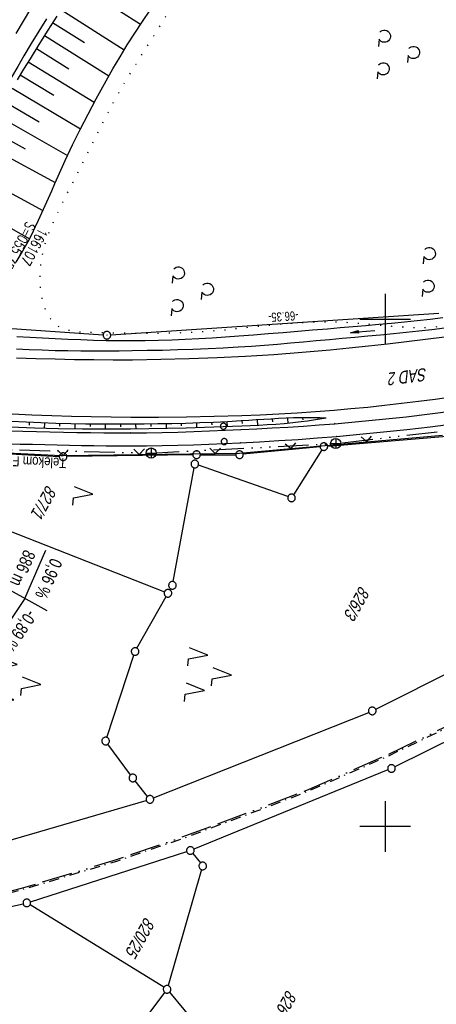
# Model space of a CAD drawing. Extents: x 509054 to 510017, y 459212 to 460305.
# Tile 15 of 63: x 509428 to 509510, y 459365 to 459559. Entities that reach past the tile are written whole.
import ezdxf
from ezdxf.enums import TextEntityAlignment as Align

# ---------------------------------------------------------------- set-up
doc = ezdxf.new("R2010")
doc.units = 0
doc.header["$LTSCALE"] = 10
doc.header["$MEASUREMENT"] = 0
for name, pattern in [('ACAD_ISO13W100', [36, 12, -3, 12, -3, 0, -3, 0, -3]), ('ACAD_ISO14W100', [25.5, 12, -3, 0.5, -3, 0.5, -3, 0.5, -3]), ('AUSGEZOGEN', [0]), ('LT00', [0]), ('LT07', [0.22, 0.02, -0.2]), ('LT08', [0.42, 0.2, -0.1, 0.02, -0.1])]:
    doc.linetypes.add(name, pattern=pattern)
doc.layers.get('0').update_dxf_attribs({"linetype": 'LT00'})
for name, color, linetype in [('--EK_FBR', 1, 'LT00'), ('--EK_Schacht-Text', 5, 'LT00'), ('--EL_DFK_AB_L', 21, 'LT00'), ('--EL_DFK_AB_P', 7, 'LT00'), ('-GRA-20O', 250, 'LT00'), ('ABSTAND', 8, 'LT00'), ('DFK_AB_L', 21, 'LT00'), ('DFK_AB_P', 7, 'LT00'), ('DFK_BES-WEGE', 255, 'LT00'), ('DFK_FLUR_NR', 250, 'LT00'), ('DFK_GZPKT', 250, 'LT00'), ('DFK_KATASTER', 250, 'LT00'), ('DFK_NUTZUNG', 250, 'LT00'), ('DFK_VERMPKT', 252, 'LT00'), ('GASLTG', 250, 'ACAD_ISO13W100'), ('GEHOELZ_SYMB', 252, 'Continuous'), ('PFEIL', 140, 'AUSGEZOGEN'), ('TELEKOM', 210, 'ACAD_ISO14W100'), ('TELEKOM_TEXT', 210, 'Continuous'), ('V110_AFBR_BAB', 250, 'LT00'), ('V110_BOESCH', 250, 'LT00'), ('V110_BOSCHUNG', 250, 'LT00'), ('V110_GEHOELZ', 250, 'LT07'), ('V110_GEHWEG', 250, 'LT00'), ('V110_GRABEN', 250, 'LT00'), ('V110_LD_MARK', 250, 'LT00'), ('V110_RASTER', 250, 'LT00'), ('V110_ZAUN', 40, 'LT00')]:
    doc.layers.add(name, color=color, linetype=linetype)
doc.styles.add('Beschrift', font='ARIAL.TTF')
doc.styles.add('schachtbeschriftung', font='romans.shx', dxfattribs={"width": 0.75, "height": 2})
doc.styles.get("Standard").update_dxf_attribs({"font": 'ARIAL.TTF'})
doc.styles.add('Versorgungsltg', font='ARIAL.TTF', dxfattribs={"width": 0.8, "height": 2})

# ---------------------------------------------------------------- blocks, each defined once
blk = doc.blocks.new('SYMB7010')
at = {"color": 0, "linetype": 'ByBlock'}
for points in [[(-0.031408, 0.499213), (-0.093728, 0.49134), (-0.15457, 0.475719), (-0.212975, 0.452595), (-0.268021, 0.422333), (-0.31884, 0.385411), (-0.36463, 0.342411), (-0.40467, 0.29401), (-0.438329, 0.240973), (-0.465074, 0.184136), (-0.484486, 0.124395), (-0.496256, 0.062692), (-0.5002, 0)], [(-0.5002, 0), (-0.496256, -0.062692), (-0.484486, -0.124395), (-0.465075, -0.184136), (-0.438329, -0.240973), (-0.404671, -0.29401), (-0.36463, -0.342411), (-0.31884, -0.385411), (-0.268021, -0.422333), (-0.212975, -0.452595), (-0.154571, -0.475719), (-0.093728, -0.49134), (-0.031408, -0.499213), (0.031408, -0.499213)], [(0.5002, 0), (0.496256, 0.062692), (0.484485, 0.124395), (0.465074, 0.184136), (0.438329, 0.240973), (0.40467, 0.29401), (0.36463, 0.342411), (0.31884, 0.385411), (0.268021, 0.422333), (0.212975, 0.452595), (0.15457, 0.475719), (0.093728, 0.49134), (0.031408, 0.499213), (-0.031408, 0.499213)], [(0.031408, -0.499213), (0.093728, -0.491341), (0.15457, -0.475719), (0.212975, -0.452595), (0.268021, -0.422333), (0.31884, -0.385411), (0.36463, -0.342411), (0.404671, -0.294011), (0.438329, -0.240974), (0.465075, -0.184136), (0.484486, -0.124395), (0.496256, -0.062692), (0.500201, 0)]]:
    blk.add_lwpolyline(points, dxfattribs=at)
blk = doc.blocks.new('SYMB0003')
at = {"color": 0, "linetype": 'ByBlock'}
for p, q in [((-0.015712, 0), (0.010166, 0.012015)), ((0, -0.021257), (-0.015712, 0)), ((0.010166, 0.012015), (0, -0.021257))]:
    blk.add_line(p, q, dxfattribs=at)
for points in [[(-0.031395, 0.499013), (-0.093691, 0.491144), (-0.154509, 0.475528), (-0.21289, 0.452414), (-0.267913, 0.422164), (-0.318712, 0.385257), (-0.364484, 0.342274), (-0.404509, 0.293893), (-0.438154, 0.240877), (-0.464888, 0.184062), (-0.484292, 0.124345), (-0.496058, 0.062667), (-0.5, 0)], [(-0.5, 0), (-0.496058, -0.062667), (-0.484292, -0.124345), (-0.464888, -0.184062), (-0.438154, -0.240877), (-0.404509, -0.293893), (-0.364485, -0.342274), (-0.318712, -0.385257), (-0.267914, -0.422164), (-0.21289, -0.452414), (-0.154509, -0.475529), (-0.093691, -0.491144), (-0.031395, -0.499014), (0.031395, -0.499014)], [(0.5, 0), (0.496057, 0.062667), (0.484292, 0.124345), (0.464888, 0.184062), (0.438153, 0.240877), (0.404509, 0.293893), (0.364484, 0.342274), (0.318712, 0.385257), (0.267913, 0.422164), (0.21289, 0.452414), (0.154509, 0.475528), (0.093691, 0.491144), (0.031395, 0.499013), (-0.031395, 0.499013)], [(0.031395, -0.499014), (0.093691, -0.491144), (0.154509, -0.475529), (0.21289, -0.452414), (0.267914, -0.422164), (0.318712, -0.385257), (0.364485, -0.342274), (0.404509, -0.293893), (0.438154, -0.240877), (0.464889, -0.184062), (0.484292, -0.124345), (0.496058, -0.062667), (0.5, 0)]]:
    blk.add_lwpolyline(points, dxfattribs=at)
blk = doc.blocks.new('SYMB7221')
at = {"color": 0, "linetype": 'ByBlock'}
for p, q in [((0, 0.435), (-0.11, 0.065)), ((0.11, 0.065), (0, 0.435)), ((0.25, 0.065), (0.11, 0.065)), ((-0.35, -0.065), (-0.46, -0.435)), ((0.35, -0.065), (0.24, -0.435))]:
    blk.add_line(p, q, dxfattribs=at)
for points in [[(-0.1, -0.435), (-0.24, -0.435), (-0.35, -0.065)], [(0.6, -0.435), (0.46, -0.435), (0.35, -0.065)]]:
    blk.add_lwpolyline(points, dxfattribs=at)
blk = doc.blocks.new('SYMB7222')
at = {"color": 0, "linetype": 'ByBlock'}
blk.add_line((0, 0.185), (-0.11, -0.185), dxfattribs=at)
blk.add_lwpolyline([(0.25, -0.185), (0.11, -0.185), (0, 0.185)], dxfattribs=at)
blk = doc.blocks.new('GEHOELZ_SYMB')
at = {"layer": 'GEHOELZ_SYMB'}
blk.add_line((0, 0), (1.4, 0), dxfattribs=at)
blk.add_lwpolyline([(-1.39, 0.02), (-1.61, 0.22), (-1.78, 0.47), (-1.88, 0.76), (-1.9, 1.06), (-1.84, 1.36), (-1.72, 1.64), (-1.53, 1.87), (-1.28, 2.05), (-1, 2.16), (-0.7, 2.2), (-0.4, 2.16), (-0.12, 2.05), (0.13, 1.87), (0.32, 1.64), (0.44, 1.36), (0.5, 1.06), (0.48, 0.76), (0.38, 0.47), (0.21, 0.22), (-0.01, 0.02)], dxfattribs=at)
blk = doc.blocks.new('Pfreil3')
at = {"layer": 'PFEIL'}
blk.add_hatch(color=256, dxfattribs=at).paths.add_polyline_path([(-1.55, 0.27), (-1.55, -0.27), (0, 0)])
for p, q in [((-1.55, 0), (-4.83, 0)), ((-1.55, -0.27), (-1.55, 0.27)), ((-1.55, 0.27), (0, 0)), ((0, 0), (-1.55, -0.27))]:
    blk.add_line(p, q, dxfattribs=at)
blk = doc.blocks.new('SYMB0011')
at = {"color": 0, "linetype": 'ByBlock'}
for p, q in [((0.5, 0), (-0.5, 0)), ((0, 0.5), (0, -0.5))]:
    blk.add_line(p, q, dxfattribs=at)
blk = doc.blocks.new('SYMB0024')
at = {"color": 0, "linetype": 'ByBlock'}
for p, q in [((-0.5, 0.5), (0, 0)), ((0, 0), (0.5, 0.5))]:
    blk.add_line(p, q, dxfattribs=at)

msp = doc.modelspace()

# ---------------------------------------------------------------- linework, layer by layer
at = {"layer": '--EK_FBR'}
for points in [[(509433.2, 459559.19), (509431.71, 459556.76), (509430.22, 459554.31), (509428.76, 459551.85), (509427.53, 459549.76), (509426.32, 459547.67), (509425.12, 459545.57), (509423.92, 459543.47), (509422.72, 459541.36), (509421.53, 459539.26), (509418.12, 459533.27), (509414.69, 459527.29), (509411.26, 459521.32), (509410.62, 459520.22), (509410, 459519.12), (509409.38, 459518.02), (509408.92, 459517.18), (509408.46, 459516.34), (509408.01, 459515.49)], [(509427.28, 459492.37), (509431.09, 459492.24), (509434.91, 459492.14), (509438.73, 459492.06), (509442.54, 459492.01), (509446.36, 459491.99), (509450.17, 459492), (509455.75, 459492.08), (509461.33, 459492.22), (509466.9, 459492.43), (509472.48, 459492.71), (509478.04, 459493.05), (509483.61, 459493.47), (509489.16, 459493.95), (509492.92, 459494.31), (509496.68, 459494.7), (509500.44, 459495.12), (509504.19, 459495.56), (509507.94, 459496.03), (509511.69, 459496.51)], [(509426.45, 459481.31), (509430.35, 459481.15), (509434.25, 459481.01), (509438.15, 459480.9), (509442.05, 459480.81), (509445.95, 459480.74), (509449.85, 459480.7), (509455.32, 459480.69), (509460.79, 459480.74), (509466.26, 459480.85), (509471.72, 459481.02), (509475.36, 459481.16), (509479, 459481.34), (509482.64, 459481.54), (509486.27, 459481.79), (509489.91, 459482.06), (509493.24, 459482.35), (509496.57, 459482.67), (509499.89, 459483.02), (509503.22, 459483.4), (509506.54, 459483.8), (509509.86, 459484.22), (509513.17, 459484.66)]]:
    msp.add_lwpolyline(points, dxfattribs=at)
at = {"layer": '--EL_DFK_AB_L'}
for p, q in [((509445.88, 459496.87), (509510.58, 459501.18)), ((509400.71, 459499.94), (509444.38, 459496.87))]:
    msp.add_line(p, q, dxfattribs=at)
at = {"layer": '-GRA-20O'}
for q in [(509433.09, 459454.47), (509423.02, 459436.13)]:
    msp.add_line((509428.96, 459444.94), q, dxfattribs=at)
at = {"layer": '-GRA-20O', "flags": 128}
msp.add_lwpolyline([(509433.34, 459442.52), (509402.1, 459459.76), (509414.74, 459482.68), (509385.07, 459499.06)], dxfattribs=at)
at = {"layer": 'DFK_AB_L'}
for p, q in [((509445.88, 459496.87), (509510.58, 459501.18)), ((509400.71, 459499.94), (509444.38, 459496.87))]:
    msp.add_line(p, q, dxfattribs=at)
at = {"layer": 'DFK_KATASTER'}
for p, q in [((509488.66, 459474.93), (509512.93, 459477.02)), ((509487.16, 459474.8), (509472.02, 459473.35)), ((509415.62, 459473.96), (509435.74, 459472.92)), ((509462.05, 459473.27), (509437.24, 459472.89)), ((509463.55, 459473.28), (509470.52, 459473.28)), ((509487.51, 459474.24), (509481.93, 459465.4)), ((509480.82, 459465.02), (509463.17, 459471.19)), ((509458.19, 459448.28), (509462.32, 459470.7)), ((509410.24, 459464.43), (509456.47, 459446.24)), ((509457.54, 459446.62), (509457.68, 459446.88)), ((509451.05, 459435.15), (509456.8, 459445.32)), ((509498.13, 459423.13), (509533.58, 459440.95)), ((509445.1, 459417.57), (509450.45, 459433.79)), ((509535.81, 459428.65), (509501.91, 459411.78)), ((509454.31, 459405.64), (509496.76, 459422.51)), ((509449.8, 459410.18), (509445.32, 459416.26)), ((509500.55, 459411.17), (509462.27, 459395.57)), ((509453.14, 459405.95), (509450.71, 459408.99)), ((509415.36, 459394.23), (509452.89, 459405.15)), ((509430.04, 459385.2), (509460.87, 459395.06)), ((509462.05, 459394.7), (509463.55, 459392.83)), ((509463.81, 459391.52), (509457.2, 459368.66)), ((509395.77, 459377.5), (509428.6, 459384.81)), ((509456.35, 459368.33), (509429.97, 459384.58)), ((509406.44, 459300.41), (509456.54, 459367.34)), ((509406.44, 459300.41), (509456.54, 459367.34)), ((509457.47, 459367.36), (509469.9, 459352.4))]:
    msp.add_line(p, q, dxfattribs=at)
at = {"layer": 'GASLTG', "ltscale": 0.05, "flags": 128}
msp.add_lwpolyline([(509732.48, 459567.69), (509729.94, 459565.36), (509725.51, 459562.81), (509720.09, 459559.78), (509714.04, 459556.13), (509710.28, 459553.89), (509696.3, 459545.64), (509680.28, 459535.94), (509675.54, 459533.13), (509662.67, 459524.53), (509661.31, 459523.49), (509654.68, 459518.01), (509641.53, 459507.31), (509616.04, 459486.4), (509597.79, 459472.06), (509592.36, 459467.67), (509583.44, 459461.06), (509571.13, 459452.34), (509560.96, 459446.08), (509536.18, 459431.58), (509531.7, 459429.29), (509524.56, 459425.59), (509512.62, 459419.97), (509500.19, 459414.01), (509494.35, 459411.46), (509484.5, 459407.13), (509475.95, 459403.85), (509460.65, 459398.15), (509446.94, 459393.44), (509428.45, 459387.85), (509407.17, 459382.36), (509385.48, 459378.15), (509377.07, 459376.74), (509356.92, 459372.99), (509353.25, 459372.22), (509352.3, 459371.75), (509351.45, 459371.07), (509350.6, 459369.66), (509337.3, 459345.94), (509334.65, 459340.87)], dxfattribs=at)
at = {"layer": 'GASLTG', "color": 80, "linetype": 'LT08', "flags": 128}
msp.add_lwpolyline([(509732.69, 459567.46), (509730.12, 459565.11), (509725.66, 459562.54), (509720.24, 459559.52), (509714.19, 459555.87), (509710.44, 459553.63), (509696.46, 459545.39), (509680.44, 459535.68), (509675.7, 459532.87), (509662.84, 459524.29), (509661.5, 459523.26), (509654.87, 459517.78), (509641.72, 459507.07), (509616.22, 459486.16), (509597.97, 459471.82), (509592.54, 459467.43), (509583.62, 459460.81), (509571.3, 459452.09), (509561.11, 459445.83), (509536.33, 459431.32), (509531.84, 459429.02), (509524.69, 459425.32), (509512.75, 459419.7), (509500.31, 459413.74), (509494.47, 459411.18), (509484.61, 459406.86), (509476.06, 459403.57), (509460.75, 459397.86), (509447.03, 459393.15), (509428.53, 459387.57), (509407.23, 459382.07), (509385.53, 459377.85), (509377.12, 459376.45), (509356.97, 459372.69), (509353.34, 459371.94), (509352.47, 459371.5), (509351.68, 459370.87), (509350.86, 459369.51), (509337.56, 459345.79), (509334.92, 459340.72)], dxfattribs=at)
at = {"layer": 'TELEKOM', "ltscale": 0.05, "flags": 128}
msp.add_lwpolyline([(509415.17, 459474.51), (509453.85, 459473.6), (509490.24, 459475.47), (509526.49, 459479.71), (509563.63, 459486.99), (509593.49, 459494.62), (509631.09, 459509.57), (509661.27, 459523.19), (509694.05, 459540.68), (509726.56, 459561.45), (509756.95, 459585.4), (509785.89, 459607.15), (509785.96, 459607.23)], dxfattribs=at)
at = {"layer": 'TELEKOM_TEXT'}
for p, q in [((509489.24, 459475.47), (509491.24, 459475.47)), ((509490.24, 459476.47), (509490.24, 459474.47)), ((509452.85, 459473.6), (509454.85, 459473.6)), ((509453.85, 459474.6), (509453.85, 459472.6))]:
    msp.add_line(p, q, dxfattribs=at)
for centre in [(509490.24, 459475.47), (509453.85, 459473.6)]:
    msp.add_circle(centre, 1, dxfattribs=at)
at = {"layer": 'V110_AFBR_BAB'}
for points in [[(509433.2, 459559.19), (509431.71, 459556.76), (509430.22, 459554.31), (509428.76, 459551.85), (509427.53, 459549.76), (509426.32, 459547.67), (509425.12, 459545.57), (509423.92, 459543.47), (509422.72, 459541.36), (509421.53, 459539.26), (509418.12, 459533.27), (509414.69, 459527.29), (509411.26, 459521.32), (509410.62, 459520.22), (509410, 459519.12), (509409.38, 459518.02), (509408.92, 459517.18), (509408.46, 459516.34), (509408.01, 459515.49)], [(509427.28, 459492.37), (509431.09, 459492.24), (509434.91, 459492.14), (509438.73, 459492.06), (509442.54, 459492.01), (509446.36, 459491.99), (509450.17, 459492), (509455.75, 459492.08), (509461.33, 459492.22), (509466.9, 459492.43), (509472.48, 459492.71), (509478.04, 459493.05), (509483.61, 459493.47), (509489.16, 459493.95), (509492.92, 459494.31), (509496.68, 459494.7), (509500.44, 459495.12), (509504.19, 459495.56), (509507.94, 459496.03), (509511.69, 459496.51)], [(509426.45, 459481.31), (509430.35, 459481.15), (509434.25, 459481.01), (509438.15, 459480.9), (509442.05, 459480.81), (509445.95, 459480.74), (509449.85, 459480.7), (509455.32, 459480.69), (509460.79, 459480.74), (509466.26, 459480.85), (509471.72, 459481.02), (509475.36, 459481.16), (509479, 459481.34), (509482.64, 459481.54), (509486.27, 459481.79), (509489.91, 459482.06), (509493.24, 459482.35), (509496.57, 459482.67), (509499.89, 459483.02), (509503.22, 459483.4), (509506.54, 459483.8), (509509.86, 459484.22), (509513.17, 459484.66)]]:
    msp.add_lwpolyline(points, dxfattribs=at)
at = {"layer": 'V110_BOESCH'}
for points in [[(509427.23, 459511.19), (509428.05, 459512.53), (509428.83, 459513.89), (509429.57, 459515.27), (509430.29, 459516.67), (509430.99, 459518.08), (509431.66, 459519.5), (509432.32, 459520.93), (509432.97, 459522.37), (509433.61, 459523.82), (509434.24, 459525.26), (509434.88, 459526.71), (509435.51, 459528.15), (509436.92, 459531.25), (509438.37, 459534.33), (509439.87, 459537.37), (509441.4, 459540.4), (509442.99, 459543.4), (509444.63, 459546.37), (509446.32, 459549.32), (509447.72, 459551.68), (509449.15, 459554.02), (509450.62, 459556.34), (509452.12, 459558.63), (509453.67, 459560.9)], [(509435.22, 459559.71), (509433.46, 459556.91), (509431.71, 459554.11), (509429.97, 459551.3), (509428.7, 459549.22), (509427.44, 459547.14)], [(509488.33, 459480.48), (509487.1, 459480.28), (509485.88, 459480.09), (509484.65, 459479.91), (509483.43, 459479.74), (509481.76, 459479.54), (509480.09, 459479.38), (509478.42, 459479.25), (509476.74, 459479.14), (509475.07, 459479.05), (509473.39, 459478.97), (509471.71, 459478.9), (509468.05, 459478.76), (509464.39, 459478.63), (509460.74, 459478.52), (509457.08, 459478.43), (509453.42, 459478.36), (509449.77, 459478.32), (509445.04, 459478.3), (509440.3, 459478.32), (509435.57, 459478.4), (509430.84, 459478.53), (509426.11, 459478.7)], [(509488.33, 459480.48), (509487.1, 459480.51), (509485.87, 459480.53), (509484.64, 459480.54), (509483.41, 459480.54), (509481.93, 459480.51), (509480.46, 459480.46), (509478.99, 459480.39), (509477.52, 459480.31), (509476.04, 459480.21), (509474.57, 459480.12), (509473.1, 459480.02), (509471.63, 459479.92), (509468.89, 459479.76), (509466.16, 459479.63), (509463.42, 459479.53), (509460.68, 459479.44), (509457.94, 459479.38), (509455.2, 459479.33), (509452.46, 459479.3), (509449.72, 459479.28), (509446.78, 459479.28), (509443.85, 459479.29), (509440.91, 459479.32), (509437.98, 459479.37), (509435.04, 459479.44), (509432.11, 459479.55), (509429.18, 459479.68), (509426.25, 459479.84)]]:
    msp.add_lwpolyline(points, dxfattribs=at)
at = {"layer": 'V110_BOSCHUNG'}
for p, q in [((509439.28, 459566.09), (509451.76, 459558.09)), ((509436.03, 459561), (509448.56, 459553.06)), ((509434.42, 459558.44), (509440.72, 459554.48)), ((509432.81, 459555.88), (509445.52, 459547.95)), ((509431.21, 459553.31), (509437.64, 459549.33)), ((509429.62, 459550.72), (509442.64, 459542.75)), ((509428.04, 459548.12), (509434.65, 459544.12)), ((509426.47, 459545.5), (509439.93, 459537.49)), ((509424.91, 459542.85), (509431.77, 459538.86)), ((509423.37, 459540.17), (509437.38, 459532.23)), ((509421.87, 459537.48), (509429.01, 459533.53)), ((509420.4, 459534.8), (509434.95, 459526.88)), ((509417.55, 459529.52), (509432.52, 459521.37)), ((509414.73, 459524.39), (509429.86, 459515.82)), ((509429.87, 459479.1), (509429.89, 459479.64)), ((509432.85, 459478.47), (509432.88, 459479.52)), ((509435.87, 459478.91), (509435.87, 459479.42)), ((509438.86, 459478.34), (509438.87, 459479.35)), ((509441.86, 459478.81), (509441.87, 459479.31)), ((509444.86, 459478.3), (509444.86, 459479.28)), ((509447.86, 459478.79), (509447.86, 459479.28)), ((509450.87, 459478.33), (509450.86, 459479.29)), ((509453.86, 459478.84), (509453.86, 459479.31)), ((509456.87, 459478.43), (509456.85, 459479.36)), ((509459.86, 459478.96), (509459.85, 459479.42)), ((509462.88, 459478.58), (509462.84, 459479.51)), ((509465.86, 459479.15), (509465.84, 459479.62)), ((509468.88, 459478.79), (509468.84, 459479.76)), ((509471.85, 459479.42), (509471.83, 459479.93)), ((509474.87, 459479.04), (509474.82, 459480.13)), ((509477.84, 459479.77), (509477.81, 459480.32)), ((509480.89, 459479.45), (509480.78, 459480.47)), ((509483.83, 459480.17), (509483.78, 459480.54)), ((509486.85, 459480.24), (509486.8, 459480.52))]:
    msp.add_line(p, q, dxfattribs=at)
at = {"layer": 'V110_GEHOELZ', "flags": 128}
msp.add_lwpolyline([(509528.83, 459608.18), (509529.99, 459606.61), (509531.14, 459605.03), (509532.29, 459603.46), (509533.43, 459601.87), (509534.55, 459600.28), (509535.66, 459598.68), (509537.98, 459595.22), (509540.22, 459591.71), (509542.38, 459588.15), (509544.46, 459584.53), (509545.55, 459582.55), (509546.61, 459580.55), (509547.66, 459578.55), (509548.69, 459576.53), (509549.7, 459574.5), (509550.7, 459572.47), (509551.7, 459570.44), (509552.68, 459568.41), (509553.66, 459566.38), (509554.64, 459564.35), (509555.61, 459562.33), (509556.59, 459560.32), (509557.58, 459558.32), (509558.57, 459556.33), (509559.21, 459555.07), (509559.85, 459553.8), (509560.48, 459552.54), (509561.11, 459551.27), (509561.72, 459549.98), (509562.31, 459548.69), (509562.88, 459547.38), (509563.43, 459546.05), (509563.94, 459544.69), (509564.42, 459543.3), (509564.86, 459541.88), (509565.25, 459540.42), (509565.59, 459538.92), (509565.77, 459538.05), (509565.92, 459537.16), (509566.04, 459536.27), (509566.12, 459535.38), (509566.17, 459534.51), (509566.16, 459533.65), (509566.11, 459532.81), (509565.99, 459532), (509565.81, 459531.23), (509565.56, 459530.5), (509565.24, 459529.82), (509564.81, 459529.17), (509564.31, 459528.57), (509563.73, 459528.02), (509563.09, 459527.52), (509562.39, 459527.06), (509561.63, 459526.64), (509560.84, 459526.25), (509560, 459525.89), (509559.14, 459525.55), (509558.25, 459525.24), (509557.35, 459524.94), (509556.44, 459524.65), (509555.53, 459524.38), (509554, 459523.92), (509552.49, 459523.48), (509550.99, 459523.07), (509549.51, 459522.69), (509548.05, 459522.34), (509546.59, 459522.04), (509545.15, 459521.79), (509543.71, 459521.6), (509542.28, 459521.46), (509540.85, 459521.4), (509539.43, 459521.4), (509538.01, 459521.49), (509536.59, 459521.67), (509535.16, 459521.93), (509533.74, 459522.3), (509532.31, 459522.76), (509530.87, 459523.34), (509529.42, 459524.04), (509528.81, 459524.37), (509528.2, 459524.7), (509527.59, 459525.04), (509526.98, 459525.36), (509526.38, 459525.67), (509525.78, 459525.93), (509525.2, 459526.16), (509524.62, 459526.32), (509524.05, 459526.42), (509523.5, 459526.44), (509522.96, 459526.37), (509522.43, 459526.2), (509522, 459525.97), (509521.58, 459525.67), (509521.19, 459525.3), (509520.82, 459524.89), (509520.49, 459524.45), (509520.2, 459523.98), (509519.85, 459523.25), (509519.59, 459522.49), (509519.42, 459521.72), (509519.33, 459520.93), (509519.3, 459520.13), (509519.34, 459519.32), (509519.43, 459518.5), (509519.57, 459517.68), (509519.74, 459516.86), (509519.94, 459516.05), (509520.16, 459515.24), (509520.38, 459514.48), (509520.59, 459513.74), (509520.8, 459512.99), (509520.99, 459512.25), (509521.16, 459511.52), (509521.3, 459510.78), (509521.39, 459510.04), (509521.43, 459509.3), (509521.41, 459508.56), (509521.32, 459507.79), (509521.17, 459507.02), (509520.95, 459506.26), (509520.68, 459505.52), (509520.36, 459504.79), (509519.99, 459504.1), (509519.58, 459503.43), (509519.13, 459502.81), (509518.39, 459501.95), (509517.58, 459501.2), (509516.7, 459500.55), (509515.77, 459500), (509514.77, 459499.54), (509513.73, 459499.16), (509512.64, 459498.86), (509511.5, 459498.62), (509510.33, 459498.46), (509509.12, 459498.35), (509507.88, 459498.29), (509506.61, 459498.28), (509505.31, 459498.3), (509504, 459498.36), (509502.67, 459498.45), (509501.33, 459498.56), (509499.99, 459498.67), (509498.64, 459498.8), (509497.29, 459498.93), (509495.95, 459499.05), (509494.61, 459499.16), (509493.29, 459499.25), (509491.46, 459499.34), (509489.67, 459499.39), (509487.9, 459499.4), (509486.17, 459499.37), (509484.45, 459499.3), (509482.76, 459499.21), (509481.09, 459499.1), (509479.44, 459498.97), (509477.81, 459498.82), (509476.19, 459498.66), (509474.58, 459498.49), (509472.98, 459498.32), (509471.39, 459498.15), (509469.81, 459497.98), (509468.23, 459497.82), (509466.64, 459497.68), (509465.06, 459497.55), (509463.1, 459497.42), (509461.13, 459497.32), (509459.15, 459497.24), (509457.16, 459497.19), (509455.14, 459497.16), (509453.1, 459497.15), (509451.04, 459497.16), (509448.94, 459497.19), (509446.81, 459497.22), (509444.65, 459497.27), (509442.44, 459497.32), (509441.61, 459497.35), (509440.79, 459497.38), (509439.97, 459497.43), (509439.16, 459497.5), (509438.38, 459497.61), (509437.62, 459497.76), (509436.89, 459497.97), (509436.21, 459498.23), (509435.58, 459498.56), (509434.99, 459498.96), (509434.46, 459499.47), (509433.98, 459500.05), (509433.56, 459500.7), (509433.2, 459501.41), (509432.89, 459502.17), (509432.63, 459502.96), (509432.41, 459503.77), (509432.24, 459504.6), (509432.11, 459505.44), (509431.97, 459506.82), (509431.93, 459508.19), (509431.98, 459509.54), (509432.11, 459510.86), (509432.32, 459512.18), (509432.61, 459513.47), (509432.95, 459514.75), (509433.36, 459516.02), (509433.81, 459517.28), (509434.31, 459518.52), (509434.85, 459519.76), (509435.42, 459520.98), (509436.01, 459522.2), (509436.62, 459523.41), (509437.24, 459524.62), (509437.86, 459525.83), (509438.49, 459527.03), (509439.38, 459528.79), (509440.26, 459530.54), (509441.13, 459532.29), (509441.99, 459534.03), (509442.85, 459535.77), (509443.72, 459537.49), (509444.59, 459539.21), (509445.48, 459540.92), (509446.38, 459542.62), (509447.31, 459544.3), (509448.26, 459545.97), (509449.12, 459547.42), (509450, 459548.86), (509450.89, 459550.29), (509451.79, 459551.72), (509452.7, 459553.15), (509453.62, 459554.58), (509454.52, 459556.02), (509455.42, 459557.45), (509456.31, 459558.9), (509457.17, 459560.36), (509458.02, 459561.83), (509458.84, 459563.32), (509459.62, 459564.83), (509459.84, 459565.27), (509460.05, 459565.71), (509460.22, 459566.16), (509460.37, 459566.63), (509460.48, 459567.23), (509460.51, 459567.84), (509460.48, 459568.45), (509460.38, 459569.05), (509460.21, 459569.62), (509459.92, 459570.27), (509459.54, 459570.86), (509459.08, 459571.4), (509458.55, 459571.9), (509457.95, 459572.35), (509457.31, 459572.76), (509456.63, 459573.15), (509455.92, 459573.5), (509455.18, 459573.83), (509454.44, 459574.14), (509453.85, 459574.37), (509453.27, 459574.61), (509452.7, 459574.85), (509452.15, 459575.11), (509451.64, 459575.4), (509451.17, 459575.72), (509450.74, 459576.08), (509450.37, 459576.5), (509450.07, 459576.98), (509449.89, 459577.38), (509449.76, 459577.81), (509449.69, 459578.24), (509449.69, 459578.66), (509449.78, 459579.11), (509449.95, 459579.53), (509450.18, 459579.93), (509450.46, 459580.32), (509450.77, 459580.71), (509451.1, 459581.09)], dxfattribs=at)
at = {"layer": 'V110_GEHWEG'}
for points in [[(509425.91, 459477.96), (509428.57, 459477.91), (509431.24, 459477.85), (509433.89, 459477.79), (509436.55, 459477.74), (509439.21, 459477.68), (509441.86, 459477.64), (509444.52, 459477.6), (509447.17, 459477.58), (509449.82, 459477.58), (509452.93, 459477.61), (509456.04, 459477.66), (509459.14, 459477.73), (509462.25, 459477.83), (509465.36, 459477.95), (509468.47, 459478.08), (509471.57, 459478.22), (509474.66, 459478.38), (509477.74, 459478.55), (509480.83, 459478.73), (509483.91, 459478.93), (509486.99, 459479.15), (509490.07, 459479.38), (509494.76, 459479.79), (509499.45, 459480.25), (509504.13, 459480.77), (509508.8, 459481.33), (509513.47, 459481.94)], [(509425.59, 459475.42), (509428.02, 459475.38), (509430.45, 459475.33), (509432.88, 459475.28), (509435.3, 459475.22), (509437.72, 459475.17), (509440.14, 459475.12), (509442.56, 459475.07), (509444.98, 459475.04), (509447.4, 459475.02), (509449.82, 459475.01), (509452.91, 459475.03), (509455.99, 459475.07), (509459.08, 459475.14), (509462.17, 459475.23), (509465.25, 459475.34), (509468.34, 459475.47), (509471.42, 459475.62), (509475.23, 459475.82), (509479.03, 459476.05), (509482.83, 459476.3), (509486.63, 459476.58), (509490.42, 459476.88), (509495.03, 459477.29), (509499.64, 459477.75), (509504.24, 459478.24), (509508.84, 459478.79), (509513.43, 459479.38)]]:
    msp.add_lwpolyline(points, dxfattribs=at)
at = {"layer": 'V110_GRABEN'}
for points in [[(509511.38, 459500.24), (509508.85, 459499.93), (509506.33, 459499.65), (509503.8, 459499.39), (509501.27, 459499.15), (509498.74, 459498.91), (509496.2, 459498.69), (509493.67, 459498.47), (509491.14, 459498.26), (509488.6, 459498.04), (509485.69, 459497.8), (509482.77, 459497.55), (509479.86, 459497.3), (509476.94, 459497.06), (509474.03, 459496.83), (509471.11, 459496.61), (509468.48, 459496.42), (509465.85, 459496.25), (509463.22, 459496.09), (509460.58, 459495.96), (509457.95, 459495.85), (509455.31, 459495.77), (509452.68, 459495.71), (509450.04, 459495.69), (509447.52, 459495.7), (509445, 459495.73), (509442.49, 459495.8), (509439.97, 459495.88), (509437.45, 459495.98), (509434.93, 459496.09), (509432.41, 459496.22), (509429.9, 459496.35), (509427.38, 459496.48)], [(509511.69, 459498.2), (509509.18, 459497.9), (509506.66, 459497.62), (509504.14, 459497.36), (509501.61, 459497.1), (509499.09, 459496.86), (509496.56, 459496.62), (509494.04, 459496.39), (509491.51, 459496.16), (509488.99, 459495.94), (509486.42, 459495.7), (509483.86, 459495.47), (509481.3, 459495.24), (509478.74, 459495.02), (509476.17, 459494.81), (509473.61, 459494.62), (509471.04, 459494.45), (509468.06, 459494.28), (509465.07, 459494.13), (509462.07, 459494.01), (509459.08, 459493.91), (509456.09, 459493.84), (509453.09, 459493.78), (509450.1, 459493.73), (509447.56, 459493.7), (509445.03, 459493.68), (509442.49, 459493.68), (509439.96, 459493.69), (509437.42, 459493.72), (509434.89, 459493.77), (509432.36, 459493.85), (509429.82, 459493.95), (509427.29, 459494.08)]]:
    msp.add_lwpolyline(points, dxfattribs=at)
at = {"layer": 'V110_LD_MARK'}
msp.add_lwpolyline([(509427.21, 459556.3), (509428.66, 459558.73), (509430.11, 459561.14)], dxfattribs=at)
at = {"layer": 'V110_RASTER'}
for p, q in [((509500, 459505), (509500, 459495)), ((509495, 459500), (509505, 459500)), ((509500, 459405), (509500, 459395)), ((509505, 459400), (509495, 459400))]:
    msp.add_line(p, q, dxfattribs=at)
at = {"layer": 'V110_ZAUN'}
for p, q in [((509496.37, 459475.82), (509511.31, 459477.14)), ((509481.43, 459474.49), (509496.37, 459475.82)), ((509436.47, 459473.15), (509451.47, 459473.34)), ((509451.47, 459473.34), (509466.47, 459473.53))]:
    msp.add_line(p, q, dxfattribs=at)
for points in [[(509421.49, 459473.83), (509436.12, 459473.15), (509436.47, 459473.15)], [(509466.47, 459473.53), (509471.26, 459473.59), (509481.43, 459474.49)]]:
    msp.add_lwpolyline(points, dxfattribs=at)

# ---------------------------------------------------------------- block references
at = {"layer": '--EL_DFK_AB_P', "xscale": 1.500000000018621, "yscale": 1.5, "zscale": 1.5, "rotation": 264.7377099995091}
msp.add_blockref('SYMB0003', (509445.13, 459496.82), dxfattribs=at)
at = {"layer": 'DFK_AB_P', "xscale": 1.500000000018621, "yscale": 1.5, "zscale": 1.5, "rotation": 264.7377099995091}
msp.add_blockref('SYMB0003', (509445.13, 459496.82), dxfattribs=at)
at = {"layer": 'DFK_GZPKT', "xscale": 1.500000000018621, "yscale": 1.5, "zscale": 1.5, "rotation": 264.7377099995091}
for p in [(509487.91, 459474.87), (509436.49, 459472.88), (509462.8, 459473.28), (509471.27, 459473.28), (509462.46, 459471.44), (509481.53, 459464.77), (509458.05, 459447.54), (509457.17, 459445.97), (509450.68, 459434.5), (509497.46, 459422.79), (509444.87, 459416.86), (509501.24, 459411.45), (509450.24, 459409.58), (509453.61, 459405.36), (509461.58, 459395.29), (509464.02, 459392.24), (509429.33, 459384.97), (509456.99, 459367.94)]:
    msp.add_blockref('SYMB7010', p, dxfattribs=at)
at = {"layer": 'DFK_NUTZUNG', "xscale": 10.00000000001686, "yscale": 10, "zscale": 10, "rotation": 264.7377100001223}
for name, p in [('SYMB7222', (509440.5, 459465.68)), ('SYMB7221', (509465.34, 459430.25)), ('SYMB7221', (509427.74, 459428.39))]:
    msp.add_blockref(name, p, dxfattribs=at)
at = {"layer": 'DFK_VERMPKT', "xscale": 1.200000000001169, "yscale": 1.200000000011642, "zscale": 1.2, "rotation": 264.7377100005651}
for p in [(509468.09, 459478.88), (509468.26, 459475.86)]:
    msp.add_blockref('SYMB7010', p, dxfattribs=at)
at = {"layer": 'GEHOELZ_SYMB', "rotation": 264.7377000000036}
for p in [(509498.79, 459555.13), (509504.51, 459551.92), (509498.55, 459548.7), (509507.64, 459512.3), (509458.15, 459508.48), (509507.4, 459505.87), (509463.87, 459505.27), (509457.91, 459502.05)]:
    msp.add_blockref('GEHOELZ_SYMB', p, dxfattribs=at)
at = {"layer": 'PFEIL', "rotation": 185.3765632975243}
msp.add_blockref('Pfreil3', (509493.16, 459497.32), dxfattribs=at)
at = {"layer": 'V110_GEHWEG', "xscale": 0.09999999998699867, "yscale": 0.09999999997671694, "zscale": 0.1, "rotation": 240.5924999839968}
for p in [(509490.07, 459479.38), (509449.82, 459477.58), (509471.57, 459478.22), (509490.42, 459476.88), (509449.82, 459475.01), (509471.42, 459475.62)]:
    msp.add_blockref('SYMB0011', p, dxfattribs=at)
at = {"layer": 'V110_ZAUN', "yscale": 2.099999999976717, "zscale": 2.1}
for p, xscale, rotation in [((509496.37, 459475.82), 2.099999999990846, 5.063379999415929), ((509481.43, 459474.49), 2.099999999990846, 5.063379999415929), ((509436.47, 459473.15), 2.099999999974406, 0.7256000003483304), ((509451.47, 459473.34), 2.099999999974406, 0.7256000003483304), ((509466.47, 459473.53), 2.099999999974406, 0.7256000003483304)]:
    msp.add_blockref('SYMB0024', p, dxfattribs=dict(at, xscale=xscale, rotation=rotation))

# ---------------------------------------------------------------- texts
at = {"layer": '--EK_Schacht-Text', "style": 'schachtbeschriftung', "width": 0.75}
for s, p in [('S=055.35', (509429.33, 459519.38)), ('166107', (509431.8, 459518.08))]:
    msp.add_text(s, height=2, rotation=241.3762, dxfattribs=at).set_placement(p)
at = {"layer": '-GRA-20O', "style": 'Beschrift', "width": 0.75}
msp.add_text('886 m', height=2.5, rotation=246.5914, dxfattribs=at).set_placement((509428.24, 459447.05), align=Align.TOP_RIGHT)
msp.add_text('0,96 %', height=2.5, rotation=246.5914, dxfattribs=at).set_placement((509430.88, 459445.59), align=Align.RIGHT)
msp.add_text('-0,89 %', height=2.5, rotation=236.0446, dxfattribs=at).set_placement((509429.43, 459442.96))
at = {"layer": 'ABSTAND', "width": 0.75}
msp.add_text(' -66.35-', height=1.8, rotation=-176.188, dxfattribs=at).set_placement((509483.35, 459501.62))
at = {"layer": 'DFK_BES-WEGE', "oblique": 13.754, "width": 0.75}
msp.add_text('SAD 2', height=2.5, rotation=187.2392, dxfattribs=at).set_placement((509508.17, 459490.39))
at = {"layer": 'DFK_FLUR_NR', "oblique": 13.754, "width": 0.75}
for s, p in [('827/1', (509433.28, 459467.47)), ('826/3', (509495.03, 459447.58)), ('820/25', (509452.64, 459382.33)), ('826', (509480.64, 459367.98))]:
    msp.add_text(s, height=2.5, rotation=240.5925, dxfattribs=at).set_placement(p)
at = {"layer": 'TELEKOM_TEXT', "style": 'Versorgungsltg', "width": 0.8}
msp.add_text('Telekom Freileitung', height=2, rotation=177.8011, dxfattribs=at).set_placement((509427.32, 459472.99), align=Align.CENTER)

doc.saveas('drawing.dxf')
